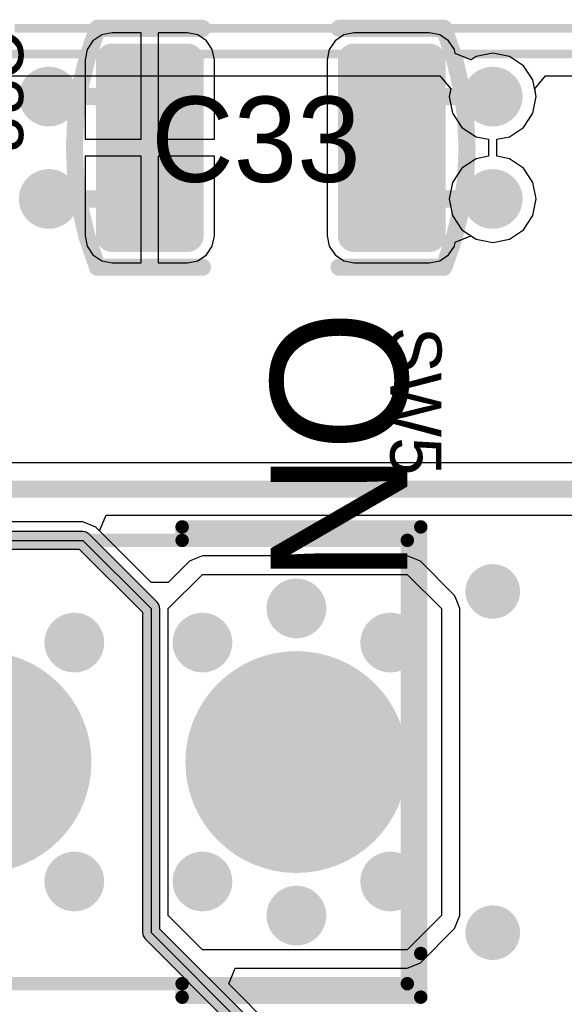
# Model space of a CAD drawing. Header units: millimetres. Extents: x 1.4 to 10.4, y 0 to 10.9.
# Tile 19 of 177: x 3.323 to 3.642, y 2.433 to 3.01. Entities that reach past the tile are written whole.
import ezdxf

# ---------------------------------------------------------------- set-up
doc = ezdxf.new("R2010")
doc.units = ezdxf.units.MM
doc.header["$MEASUREMENT"] = 0
for name, color, linetype in [('BottomLayer', 5, 'Continuous'), ('BottomSolder', 6, 'Continuous'), ('DrillDrawing', 1, 'Continuous'), ('DrillGuide', 244, 'Continuous'), ('InternalPlane1', 76, 'Continuous'), ('InternalPlane2', 16, 'Continuous'), ('Mechanical31', 56, 'Continuous'), ('MultiLayer', 9, 'Continuous'), ('TopLayer', 1, 'Continuous'), ('TopOverlay', 2, 'Continuous'), ('TopPaste', 8, 'Continuous'), ('TopSolder', 216, 'Continuous')]:
    doc.layers.add(name, color=color, linetype=linetype)

msp = doc.modelspace()

# ---------------------------------------------------------------- linework, layer by layer
at = {"layer": 'BottomLayer'}
for p, q in [((3.31734, 2.97726), (3.56907, 2.97726)), ((3.56907, 2.97726), (3.57541, 2.96952)), ((3.62459, 2.96952), (3.63093, 2.97726)), ((3.63093, 2.97726), (3.785, 2.97726)), ((3.57541, 2.96952), (3.57451, 2.965)), ((3.62549, 2.965), (3.62459, 2.96952)), ((3.57451, 2.965), (3.57645, 2.95525)), ((3.62355, 2.95525), (3.62549, 2.965)), ((3.57645, 2.95525), (3.58198, 2.94698)), ((3.61802, 2.94698), (3.62355, 2.95525)), ((3.58198, 2.94698), (3.59025, 2.94145)), ((3.60975, 2.94145), (3.61802, 2.94698)), ((3.59025, 2.94145), (3.59754, 2.94)), ((3.59754, 2.94), (3.59754, 2.93)), ((3.60246, 2.94), (3.60975, 2.94145)), ((3.60246, 2.93), (3.60246, 2.94)), ((3.59025, 2.92855), (3.58198, 2.92302)), ((3.59754, 2.93), (3.59025, 2.92855)), ((3.60975, 2.92855), (3.60246, 2.93)), ((3.61802, 2.92302), (3.60975, 2.92855)), ((3.58198, 2.92302), (3.57645, 2.91475)), ((3.62355, 2.91475), (3.61802, 2.92302)), ((3.57645, 2.91475), (3.57451, 2.905)), ((3.62549, 2.905), (3.62355, 2.91475)), ((3.57451, 2.905), (3.57645, 2.89525)), ((3.62355, 2.89525), (3.62549, 2.905)), ((3.57645, 2.89525), (3.58198, 2.88698)), ((3.61802, 2.88698), (3.62355, 2.89525)), ((3.58198, 2.88698), (3.59025, 2.88145)), ((3.60975, 2.88145), (3.61802, 2.88698)), ((3.59025, 2.88145), (3.6, 2.87951)), ((3.6, 2.87951), (3.60975, 2.88145)), ((3.36, 2.71575), (3.23992, 2.71575)), ((3.36765, 2.71258), (3.36, 2.71575)), ((3.36, 2.71575), (3.36, 2.71575)), ((3.39999, 2.68024), (3.36765, 2.71258)), ((3.23992, 2.70492), (3.36, 2.70492)), ((3.36, 2.70492), (3.4, 2.66492)), ((3.42998, 2.69582), (3.42617, 2.69424)), ((3.42999, 2.69582), (3.42998, 2.69582)), ((3.43, 2.69582), (3.42999, 2.69582)), ((3.55, 2.69582), (3.43, 2.69582)), ((3.55765, 2.69265), (3.55, 2.69582)), ((3.55, 2.69582), (3.55, 2.69582)), ((3.42233, 2.69264), (3.40999, 2.68025)), ((3.42234, 2.69264), (3.42233, 2.69264)), ((3.42235, 2.69265), (3.42234, 2.69264)), ((3.42617, 2.69424), (3.42235, 2.69265)), ((3.57765, 2.67265), (3.55765, 2.69265)), ((3.41, 2.66492), (3.43, 2.685)), ((3.43, 2.685), (3.55, 2.685)), ((3.55, 2.685), (3.57, 2.665)), ((3.40999, 2.68025), (3.39999, 2.68024)), ((3.57858, 2.67041), (3.57765, 2.67265)), ((3.57765, 2.67265), (3.57765, 2.67265)), ((3.58082, 2.665), (3.57858, 2.67041)), ((3.4, 2.66492), (3.4, 2.475)), ((3.41, 2.485), (3.41, 2.66492)), ((3.57, 2.665), (3.57, 2.485)), ((3.58082, 2.485), (3.58082, 2.665)), ((3.58082, 2.665), (3.58082, 2.665)), ((3.43, 2.465), (3.41, 2.485)), ((3.57, 2.485), (3.55, 2.465)), ((3.57765, 2.47735), (3.58082, 2.485)), ((3.58082, 2.485), (3.58082, 2.485)), ((3.55765, 2.45735), (3.57765, 2.47735)), ((3.4, 2.475), (3.5, 2.375)), ((3.55, 2.465), (3.43, 2.465)), ((3.44537, 2.44494), (3.4492, 2.45418)), ((3.4492, 2.45418), (3.55, 2.45418)), ((3.55, 2.45418), (3.55541, 2.45642)), ((3.55, 2.45418), (3.55, 2.45418)), ((3.55541, 2.45642), (3.55765, 2.45735)), ((3.55765, 2.45735), (3.55765, 2.45735)), ((3.50765, 2.38265), (3.44537, 2.44494))]:
    msp.add_line(p, q, dxfattribs=at)
at = {"layer": 'BottomLayer', "const_width": 0.005}
for points in [[(3.32, 3.005), (3.781, 3.005)], [(3.31197, 2.99), (3.785, 2.99)]]:
    msp.add_lwpolyline(points, dxfattribs=at)
at = {"layer": 'BottomLayer'}
for points, const_width in [([(3.3325, 2.965, 1), (3.3475, 2.965, 1)], 0.015), ([(3.5925, 2.965, 1), (3.6075, 2.965, 1)], 0.015), ([(3.3325, 2.905, 1), (3.3475, 2.905, 1)], 0.015), ([(3.5925, 2.905, 1), (3.6075, 2.905, 1)], 0.015), ([(3.594, 2.675, 1), (3.606, 2.675, 1)], 0.012), ([(3.47754, 2.665, 1), (3.49254, 2.665, 1)], 0.015), ([(3.34746, 2.645, 1), (3.36246, 2.645, 1)], 0.015), ([(3.4225, 2.645, 1), (3.4375, 2.645, 1)], 0.015), ([(3.5325, 2.645, 1), (3.5475, 2.645, 1)], 0.015), ([(3.26949, 2.575, 1), (3.33051, 2.575, 1)], 0.06102), ([(3.45453, 2.575, 1), (3.51555, 2.575, 1)], 0.06102), ([(3.34746, 2.505, 1), (3.36246, 2.505, 1)], 0.015), ([(3.4225, 2.505, 1), (3.4375, 2.505, 1)], 0.015), ([(3.5325, 2.505, 1), (3.5475, 2.505, 1)], 0.015), ([(3.47754, 2.485, 1), (3.49254, 2.485, 1)], 0.015), ([(3.594, 2.475, 1), (3.606, 2.475, 1)], 0.012)]:
    msp.add_lwpolyline(points, format="xyb", close=True, dxfattribs=dict(at, const_width=const_width))
at = {"layer": 'BottomSolder', "const_width": 0.06502}
for points in [[(3.26749, 2.575, 1), (3.33251, 2.575, 1)], [(3.45253, 2.575, 1), (3.51755, 2.575, 1)]]:
    msp.add_lwpolyline(points, format="xyb", close=True, dxfattribs=at)
at = {"layer": 'DrillDrawing'}
for points, const_width in [([(3.33625, 2.965, 1), (3.34375, 2.965, 1)], 0.0075), ([(3.59625, 2.965, 1), (3.60375, 2.965, 1)], 0.0075), ([(3.33625, 2.905, 1), (3.34375, 2.905, 1)], 0.0075), ([(3.59625, 2.905, 1), (3.60375, 2.905, 1)], 0.0075), ([(3.597, 2.675, 1), (3.603, 2.675, 1)], 0.006), ([(3.48129, 2.665, 1), (3.48879, 2.665, 1)], 0.0075), ([(3.35121, 2.645, 1), (3.35871, 2.645, 1)], 0.0075), ([(3.42625, 2.645, 1), (3.43375, 2.645, 1)], 0.0075), ([(3.53625, 2.645, 1), (3.54375, 2.645, 1)], 0.0075), ([(3.35121, 2.505, 1), (3.35871, 2.505, 1)], 0.0075), ([(3.42625, 2.505, 1), (3.43375, 2.505, 1)], 0.0075), ([(3.53625, 2.505, 1), (3.54375, 2.505, 1)], 0.0075), ([(3.48129, 2.485, 1), (3.48879, 2.485, 1)], 0.0075), ([(3.597, 2.475, 1), (3.603, 2.475, 1)], 0.006)]:
    msp.add_lwpolyline(points, format="xyb", close=True, dxfattribs=dict(at, const_width=const_width))
at = {"layer": 'DrillGuide'}
for points, const_width in [([(3.33625, 2.965, 1), (3.34375, 2.965, 1)], 0.0075), ([(3.59625, 2.965, 1), (3.60375, 2.965, 1)], 0.0075), ([(3.33625, 2.905, 1), (3.34375, 2.905, 1)], 0.0075), ([(3.59625, 2.905, 1), (3.60375, 2.905, 1)], 0.0075), ([(3.597, 2.675, 1), (3.603, 2.675, 1)], 0.006), ([(3.48129, 2.665, 1), (3.48879, 2.665, 1)], 0.0075), ([(3.35121, 2.645, 1), (3.35871, 2.645, 1)], 0.0075), ([(3.42625, 2.645, 1), (3.43375, 2.645, 1)], 0.0075), ([(3.53625, 2.645, 1), (3.54375, 2.645, 1)], 0.0075), ([(3.35121, 2.505, 1), (3.35871, 2.505, 1)], 0.0075), ([(3.42625, 2.505, 1), (3.43375, 2.505, 1)], 0.0075), ([(3.53625, 2.505, 1), (3.54375, 2.505, 1)], 0.0075), ([(3.48129, 2.485, 1), (3.48879, 2.485, 1)], 0.0075), ([(3.597, 2.475, 1), (3.603, 2.475, 1)], 0.006)]:
    msp.add_lwpolyline(points, format="xyb", close=True, dxfattribs=dict(at, const_width=const_width))
at = {"layer": 'InternalPlane1'}
for points, const_width in [([(3.59125, 2.965, 1), (3.60875, 2.965, 1)], 0.0175), ([(3.59125, 2.905, 1), (3.60875, 2.905, 1)], 0.0175), ([(3.47629, 2.665, 1), (3.49379, 2.665, 1)], 0.0175), ([(3.34621, 2.645, 1), (3.36371, 2.645, 1)], 0.0175), ([(3.42125, 2.645, 1), (3.43875, 2.645, 1)], 0.0175), ([(3.53125, 2.645, 1), (3.54875, 2.645, 1)], 0.0175), ([(3.2763, 2.575, 1), (3.3237, 2.575, 1)], 0.0474), ([(3.46134, 2.575, 1), (3.50874, 2.575, 1)], 0.0474), ([(3.34621, 2.505, 1), (3.36371, 2.505, 1)], 0.0175), ([(3.42125, 2.505, 1), (3.43875, 2.505, 1)], 0.0175), ([(3.53125, 2.505, 1), (3.54875, 2.505, 1)], 0.0175), ([(3.47629, 2.485, 1), (3.49379, 2.485, 1)], 0.0175)]:
    msp.add_lwpolyline(points, format="xyb", close=True, dxfattribs=dict(at, const_width=const_width))
at = {"layer": 'InternalPlane2'}
for p, q in [((3.36, 2.71002), (3.2051, 2.71002)), ((3.36195, 2.70963), (3.36, 2.71002)), ((3.3636, 2.70853), (3.36195, 2.70963)), ((3.4036, 2.66853), (3.3636, 2.70853)), ((3.2051, 2.69982), (3.35789, 2.69982)), ((3.35789, 2.69982), (3.3949, 2.66281)), ((3.40471, 2.66687), (3.4036, 2.66853)), ((3.4051, 2.66492), (3.40471, 2.66687)), ((3.3949, 2.66281), (3.3949, 2.475)), ((3.4051, 2.47711), (3.4051, 2.66492)), ((3.5036, 2.3786), (3.4051, 2.47711)), ((3.3949, 2.475), (3.39529, 2.47305)), ((3.39529, 2.47305), (3.3964, 2.4714)), ((3.3964, 2.4714), (3.4949, 2.37289))]:
    msp.add_line(p, q, dxfattribs=at)
for points, const_width in [([(3.33125, 2.965, 1), (3.34875, 2.965, 1)], 0.0175), ([(3.33125, 2.905, 1), (3.34875, 2.905, 1)], 0.0175), ([(3.3575, 2.70492, 1), (3.3625, 2.70492, 1)], 0.005), ([(3.3575, 2.70492, 1), (3.3625, 2.70492, 1)], 0.005), ([(3.592, 2.675, 1), (3.608, 2.675, 1)], 0.016), ([(3.3975, 2.66492, 1), (3.4025, 2.66492, 1)], 0.005), ([(3.3975, 2.66492, 1), (3.4025, 2.66492, 1)], 0.005), ([(3.34621, 2.645, 1), (3.36371, 2.645, 1)], 0.0175), ([(3.2763, 2.575, 1), (3.3237, 2.575, 1)], 0.0474), ([(3.45324, 2.61844, 1), (3.45824, 2.61844, 1)], 0.005), ([(3.51184, 2.61844, 1), (3.51684, 2.61844, 1)], 0.005), ([(3.4391, 2.6043, 1), (3.4441, 2.6043, 1)], 0.005), ([(3.52598, 2.6043, 1), (3.53098, 2.6043, 1)], 0.005), ([(3.4391, 2.5457, 1), (3.4441, 2.5457, 1)], 0.005), ([(3.52598, 2.5457, 1), (3.53098, 2.5457, 1)], 0.005), ([(3.45324, 2.53156, 1), (3.45824, 2.53156, 1)], 0.005), ([(3.51184, 2.53156, 1), (3.51684, 2.53156, 1)], 0.005), ([(3.34621, 2.505, 1), (3.36371, 2.505, 1)], 0.0175), ([(3.592, 2.475, 1), (3.608, 2.475, 1)], 0.016), ([(3.3975, 2.475, 1), (3.4025, 2.475, 1)], 0.005), ([(3.3975, 2.475, 1), (3.4025, 2.475, 1)], 0.005)]:
    msp.add_lwpolyline(points, format="xyb", close=True, dxfattribs=dict(at, const_width=const_width))
at = {"layer": 'InternalPlane2', "const_width": 0.01}
for points in [[(3.20008, 2.70492), (3.36, 2.70492)], [(3.36, 2.70492), (3.4, 2.66492)], [(3.4, 2.475), (3.4, 2.66492)], [(3.4, 2.475), (3.5, 2.375)]]:
    msp.add_lwpolyline(points, dxfattribs=at)
for points in [[(3.45574, 2.61844, -0.305731), (3.51434, 2.61844)], [(3.4416, 2.5457, -0.305731), (3.4416, 2.6043)], [(3.52848, 2.6043, -0.305731), (3.52848, 2.5457)], [(3.51434, 2.53156, -0.305731), (3.45574, 2.53156)]]:
    msp.add_lwpolyline(points, format="xyb", dxfattribs=at)
at = {"layer": 'MultiLayer'}
for points, const_width in [([(3.3325, 2.965, 1), (3.3475, 2.965, 1)], 0.015), ([(3.5925, 2.965, 1), (3.6075, 2.965, 1)], 0.015), ([(3.3325, 2.905, 1), (3.3475, 2.905, 1)], 0.015), ([(3.5925, 2.905, 1), (3.6075, 2.905, 1)], 0.015), ([(3.594, 2.675, 1), (3.606, 2.675, 1)], 0.012), ([(3.47754, 2.665, 1), (3.49254, 2.665, 1)], 0.015), ([(3.34746, 2.645, 1), (3.36246, 2.645, 1)], 0.015), ([(3.4225, 2.645, 1), (3.4375, 2.645, 1)], 0.015), ([(3.5325, 2.645, 1), (3.5475, 2.645, 1)], 0.015), ([(3.34746, 2.505, 1), (3.36246, 2.505, 1)], 0.015), ([(3.4225, 2.505, 1), (3.4375, 2.505, 1)], 0.015), ([(3.5325, 2.505, 1), (3.5475, 2.505, 1)], 0.015), ([(3.47754, 2.485, 1), (3.49254, 2.485, 1)], 0.015), ([(3.594, 2.475, 1), (3.606, 2.475, 1)], 0.012)]:
    msp.add_lwpolyline(points, format="xyb", close=True, dxfattribs=dict(at, const_width=const_width))
at = {"layer": 'TopLayer'}
for p, q in [((3.37103, 3.00119), (3.3659, 2.99776)), ((3.37709, 3.00239), (3.37103, 3.00119)), ((3.39413, 3.00239), (3.37709, 3.00239)), ((3.39413, 2.94), (3.39413, 3.00239)), ((3.42118, 3.00239), (3.40413, 3.00239)), ((3.40413, 3.00239), (3.40413, 2.94)), ((3.42723, 3.00119), (3.42118, 3.00239)), ((3.43236, 2.99776), (3.42723, 3.00119)), ((3.51277, 3.00119), (3.50764, 2.99776)), ((3.51882, 3.00239), (3.51277, 3.00119)), ((3.56291, 3.00239), (3.51882, 3.00239)), ((3.56897, 3.00119), (3.56291, 3.00239)), ((3.5741, 2.99776), (3.56897, 3.00119)), ((3.3659, 2.99776), (3.36247, 2.99263)), ((3.43579, 2.99263), (3.43236, 2.99776)), ((3.50764, 2.99776), (3.50421, 2.99263)), ((3.57753, 2.99263), (3.5741, 2.99776)), ((3.36247, 2.99263), (3.36127, 2.98657)), ((3.437, 2.98657), (3.43579, 2.99263)), ((3.50421, 2.99263), (3.503, 2.98657)), ((3.57798, 2.99035), (3.57753, 2.99263)), ((3.5871, 2.98657), (3.57798, 2.99035)), ((3.6, 2.99049), (3.59025, 2.98855)), ((3.60975, 2.98855), (3.6, 2.99049)), ((3.36127, 2.98657), (3.36127, 2.94)), ((3.437, 2.94), (3.437, 2.98657)), ((3.503, 2.98657), (3.503, 2.88343)), ((3.58729, 2.98657), (3.5871, 2.98657)), ((3.59025, 2.98855), (3.58729, 2.98657)), ((3.61802, 2.98302), (3.60975, 2.98855)), ((3.62355, 2.97475), (3.61802, 2.98302)), ((3.62549, 2.965), (3.62355, 2.97475)), ((3.62355, 2.95525), (3.62549, 2.965)), ((3.61802, 2.94698), (3.62355, 2.95525)), ((3.60975, 2.94145), (3.61802, 2.94698)), ((3.36127, 2.94), (3.39413, 2.94)), ((3.40413, 2.94), (3.437, 2.94)), ((3.60246, 2.94), (3.60975, 2.94145)), ((3.60246, 2.93), (3.60246, 2.94)), ((3.39413, 2.93), (3.36127, 2.93)), ((3.36127, 2.93), (3.36127, 2.88343)), ((3.39413, 2.86761), (3.39413, 2.93)), ((3.437, 2.93), (3.40413, 2.93)), ((3.40413, 2.93), (3.40413, 2.86761)), ((3.437, 2.88343), (3.437, 2.93)), ((3.60975, 2.92855), (3.60246, 2.93)), ((3.61802, 2.92302), (3.60975, 2.92855)), ((3.62355, 2.91475), (3.61802, 2.92302)), ((3.62549, 2.905), (3.62355, 2.91475)), ((3.62355, 2.89525), (3.62549, 2.905)), ((3.61802, 2.88698), (3.62355, 2.89525)), ((3.60975, 2.88145), (3.61802, 2.88698)), ((3.36127, 2.88343), (3.36247, 2.87737)), ((3.43579, 2.87737), (3.437, 2.88343)), ((3.503, 2.88343), (3.50421, 2.87737)), ((3.57753, 2.87737), (3.57798, 2.87965)), ((3.57798, 2.87965), (3.5871, 2.88343)), ((3.5871, 2.88343), (3.58729, 2.88343)), ((3.58729, 2.88343), (3.59025, 2.88145)), ((3.59025, 2.88145), (3.6, 2.87951)), ((3.6, 2.87951), (3.60975, 2.88145)), ((3.36247, 2.87737), (3.3659, 2.87224)), ((3.43236, 2.87224), (3.43579, 2.87737)), ((3.50421, 2.87737), (3.50764, 2.87224)), ((3.5741, 2.87224), (3.57753, 2.87737)), ((3.3659, 2.87224), (3.37103, 2.86881)), ((3.37103, 2.86881), (3.37709, 2.86761)), ((3.42118, 2.86761), (3.42723, 2.86881)), ((3.42723, 2.86881), (3.43236, 2.87224)), ((3.50764, 2.87224), (3.51277, 2.86881)), ((3.51277, 2.86881), (3.51882, 2.86761)), ((3.56291, 2.86761), (3.56897, 2.86881)), ((3.56897, 2.86881), (3.5741, 2.87224)), ((3.37709, 2.86761), (3.39413, 2.86761)), ((3.40413, 2.86761), (3.42118, 2.86761)), ((3.51882, 2.86761), (3.56291, 2.86761)), ((3.70323, 2.75029), (3.195, 2.75029)), ((3.36976, 2.71047), (3.37359, 2.71971)), ((3.37359, 2.71971), (3.76402, 2.71971)), ((3.39999, 2.68024), (3.36976, 2.71047)), ((3.23992, 2.70492), (3.36, 2.70492)), ((3.36, 2.70492), (3.4, 2.66492)), ((3.42998, 2.69582), (3.42617, 2.69424)), ((3.42999, 2.69582), (3.42998, 2.69582)), ((3.43, 2.69582), (3.42999, 2.69582)), ((3.55, 2.69582), (3.43, 2.69582)), ((3.55765, 2.69265), (3.55, 2.69582)), ((3.55, 2.69582), (3.55, 2.69582)), ((3.42233, 2.69264), (3.40999, 2.68025)), ((3.42234, 2.69264), (3.42233, 2.69264)), ((3.42235, 2.69265), (3.42234, 2.69264)), ((3.42617, 2.69424), (3.42235, 2.69265)), ((3.57765, 2.67265), (3.55765, 2.69265)), ((3.41, 2.66492), (3.43, 2.685)), ((3.43, 2.685), (3.55, 2.685)), ((3.55, 2.685), (3.57, 2.665)), ((3.40999, 2.68025), (3.39999, 2.68024)), ((3.57858, 2.67041), (3.57765, 2.67265)), ((3.57765, 2.67265), (3.57765, 2.67265)), ((3.58082, 2.665), (3.57858, 2.67041)), ((3.4, 2.66492), (3.4, 2.475)), ((3.41, 2.485), (3.41, 2.66492)), ((3.57, 2.665), (3.57, 2.485)), ((3.58082, 2.485), (3.58082, 2.665)), ((3.58082, 2.665), (3.58082, 2.665)), ((3.43, 2.465), (3.41, 2.485)), ((3.57, 2.485), (3.55, 2.465)), ((3.57765, 2.47735), (3.58082, 2.485)), ((3.58082, 2.485), (3.58082, 2.485)), ((3.55765, 2.45735), (3.57765, 2.47735)), ((3.4, 2.475), (3.5, 2.375)), ((3.55, 2.465), (3.43, 2.465)), ((3.44537, 2.44494), (3.4492, 2.45418)), ((3.4492, 2.45418), (3.55, 2.45418)), ((3.55, 2.45418), (3.55541, 2.45642)), ((3.55, 2.45418), (3.55, 2.45418)), ((3.55541, 2.45642), (3.55765, 2.45735)), ((3.55765, 2.45735), (3.55765, 2.45735)), ((3.50765, 2.38265), (3.44537, 2.44494))]:
    msp.add_line(p, q, dxfattribs=at)
for points, const_width in [([(3.37433, 2.98657, 1), (3.37984, 2.98657, 1)], 0.00551), ([(3.41843, 2.98657, 1), (3.42394, 2.98657, 1)], 0.00551), ([(3.51606, 2.98657, 1), (3.52157, 2.98657, 1)], 0.00551), ([(3.56016, 2.98657, 1), (3.56567, 2.98657, 1)], 0.00551), ([(3.3325, 2.965, 1), (3.3475, 2.965, 1)], 0.015), ([(3.5925, 2.965, 1), (3.6075, 2.965, 1)], 0.015), ([(3.3375, 2.965, 1), (3.3425, 2.965, 1)], 0.005), ([(3.36663, 2.965, 1), (3.37163, 2.965, 1)], 0.005), ([(3.36663, 2.965, 1), (3.37163, 2.965, 1)], 0.005), ([(3.56837, 2.965, 1), (3.57337, 2.965, 1)], 0.005), ([(3.56837, 2.965, 1), (3.57337, 2.965, 1)], 0.005), ([(3.5975, 2.965, 1), (3.6025, 2.965, 1)], 0.005), ([(3.39663, 2.935, 1), (3.40163, 2.935, 1)], 0.005), ([(3.39663, 2.935, 1), (3.40163, 2.935, 1)], 0.005), ([(3.53837, 2.935, 1), (3.54337, 2.935, 1)], 0.005), ([(3.53837, 2.935, 1), (3.54337, 2.935, 1)], 0.005), ([(3.3325, 2.905, 1), (3.3475, 2.905, 1)], 0.015), ([(3.5925, 2.905, 1), (3.6075, 2.905, 1)], 0.015), ([(3.3375, 2.905, 1), (3.3425, 2.905, 1)], 0.005), ([(3.36663, 2.905, 1), (3.37163, 2.905, 1)], 0.005), ([(3.36663, 2.905, 1), (3.37163, 2.905, 1)], 0.005), ([(3.56837, 2.905, 1), (3.57337, 2.905, 1)], 0.005), ([(3.56837, 2.905, 1), (3.57337, 2.905, 1)], 0.005), ([(3.5975, 2.905, 1), (3.6025, 2.905, 1)], 0.005), ([(3.37433, 2.88343, 1), (3.37984, 2.88343, 1)], 0.00551), ([(3.41843, 2.88343, 1), (3.42394, 2.88343, 1)], 0.00551), ([(3.51606, 2.88343, 1), (3.52157, 2.88343, 1)], 0.00551), ([(3.56016, 2.88343, 1), (3.56567, 2.88343, 1)], 0.00551), ([(3.594, 2.675, 1), (3.606, 2.675, 1)], 0.012), ([(3.47754, 2.665, 1), (3.49254, 2.665, 1)], 0.015), ([(3.34746, 2.645, 1), (3.36246, 2.645, 1)], 0.015), ([(3.4225, 2.645, 1), (3.4375, 2.645, 1)], 0.015), ([(3.5325, 2.645, 1), (3.5475, 2.645, 1)], 0.015), ([(3.26949, 2.575, 1), (3.33051, 2.575, 1)], 0.06102), ([(3.45453, 2.575, 1), (3.51555, 2.575, 1)], 0.06102), ([(3.34746, 2.505, 1), (3.36246, 2.505, 1)], 0.015), ([(3.4225, 2.505, 1), (3.4375, 2.505, 1)], 0.015), ([(3.5325, 2.505, 1), (3.5475, 2.505, 1)], 0.015), ([(3.47754, 2.485, 1), (3.49254, 2.485, 1)], 0.015), ([(3.594, 2.475, 1), (3.606, 2.475, 1)], 0.012)]:
    msp.add_lwpolyline(points, format="xyb", close=True, dxfattribs=dict(at, const_width=const_width))
at = {"layer": 'TopLayer', "const_width": 0.01}
for points in [[(3.34, 2.965), (3.36913, 2.965)], [(3.36913, 2.965), (3.39913, 2.935)], [(3.54087, 2.935), (3.57087, 2.965)], [(3.57087, 2.965), (3.6, 2.965)], [(3.36913, 2.905), (3.39913, 2.935)], [(3.54087, 2.935), (3.57087, 2.905)], [(3.34, 2.905), (3.36913, 2.905)], [(3.57087, 2.905), (3.6, 2.905)], [(3.195, 2.735), (3.87, 2.735)]]:
    msp.add_lwpolyline(points, dxfattribs=at)
at = {"layer": 'TopLayer'}
for points in [[(3.42118, 2.99209), (3.37709, 2.99209), (3.42118, 2.87791), (3.37709, 2.87791)], [(3.56291, 2.99209), (3.51882, 2.99209), (3.56291, 2.87791), (3.51882, 2.87791)], [(3.42669, 2.98657), (3.37157, 2.98657), (3.42669, 2.88343), (3.37157, 2.88343)], [(3.56843, 2.98657), (3.51331, 2.98657), (3.56843, 2.88343), (3.51331, 2.88343)]]:
    msp.add_solid(points, dxfattribs=at)
at = {"layer": 'TopOverlay', "const_width": 0.01}
for points in [[(3.36841, 2.86536, -0.193223), (3.36858, 3.00507)], [(3.57159, 3.00464, -0.193223), (3.57142, 2.86493)]]:
    msp.add_lwpolyline(points, format="xyb", dxfattribs=at)
at = {"layer": 'TopOverlay'}
for points, const_width in [([(3.36608, 3.00507, 1), (3.37108, 3.00507, 1)], 0.005), ([(3.36626, 3.005, 1), (3.37126, 3.005, 1)], 0.005), ([(3.4275, 3.005, 1), (3.4325, 3.005, 1)], 0.005), ([(3.5075, 3.005, 1), (3.5125, 3.005, 1)], 0.005), ([(3.56909, 3.005, 1), (3.57409, 3.005, 1)], 0.005), ([(3.56909, 3.00464, 1), (3.57409, 3.00464, 1)], 0.005), ([(3.36591, 2.86536, 1), (3.37091, 2.86536, 1)], 0.005), ([(3.36591, 2.865, 1), (3.37091, 2.865, 1)], 0.005), ([(3.4275, 2.865, 1), (3.4325, 2.865, 1)], 0.005), ([(3.5075, 2.865, 1), (3.5125, 2.865, 1)], 0.005), ([(3.56874, 2.865, 1), (3.57374, 2.865, 1)], 0.005), ([(3.56892, 2.86493, 1), (3.57392, 2.86493, 1)], 0.005), ([(3.41614, 2.7128, 1), (3.42008, 2.7128, 1)], 0.00394), ([(3.41614, 2.7128, 1), (3.42008, 2.7128, 1)], 0.00394), ([(3.55591, 2.7128, 1), (3.55984, 2.7128, 1)], 0.00394), ([(3.55591, 2.7128, 1), (3.55984, 2.7128, 1)], 0.00394), ([(3.55591, 2.7128, 1), (3.55984, 2.7128, 1)], 0.00394), ([(3.41614, 2.70492, 1), (3.42008, 2.70492, 1)], 0.00394), ([(3.54803, 2.70492, 1), (3.55197, 2.70492, 1)], 0.00394), ([(3.54803, 2.70492, 1), (3.55197, 2.70492, 1)], 0.00394), ([(3.54803, 2.70492, 1), (3.55197, 2.70492, 1)], 0.00394), ([(3.55591, 2.4628, 1), (3.55984, 2.4628, 1)], 0.00394), ([(3.55591, 2.4628, 1), (3.55984, 2.4628, 1)], 0.00394), ([(3.41614, 2.44508, 1), (3.42008, 2.44508, 1)], 0.00394), ([(3.54803, 2.44508, 1), (3.55197, 2.44508, 1)], 0.00394), ([(3.54803, 2.44508, 1), (3.55197, 2.44508, 1)], 0.00394), ([(3.54803, 2.44508, 1), (3.55197, 2.44508, 1)], 0.00394), ([(3.41614, 2.4372, 1), (3.42008, 2.4372, 1)], 0.00394), ([(3.41614, 2.4372, 1), (3.42008, 2.4372, 1)], 0.00394), ([(3.55591, 2.4372, 1), (3.55984, 2.4372, 1)], 0.00394), ([(3.55591, 2.4372, 1), (3.55984, 2.4372, 1)], 0.00394), ([(3.55591, 2.4372, 1), (3.55984, 2.4372, 1)], 0.00394)]:
    msp.add_lwpolyline(points, format="xyb", close=True, dxfattribs=dict(at, const_width=const_width))
for points, const_width in [([(3.36876, 3.005), (3.43, 3.005)], 0.01), ([(3.51, 3.005), (3.57159, 3.005)], 0.01), ([(3.36841, 2.865), (3.43, 2.865)], 0.01), ([(3.51, 2.865), (3.57124, 2.865)], 0.01), ([(3.41811, 2.70492), (3.41811, 2.7128)], 0.00787), ([(3.41811, 2.7128), (3.55787, 2.7128)], 0.00787), ([(3.55, 2.70492), (3.55787, 2.7128)], 0.00787), ([(3.55787, 2.4628), (3.55787, 2.7128)], 0.00787), ([(3.05, 2.70492), (3.55, 2.70492)], 0.00787), ([(3.55, 2.44508), (3.55, 2.70492)], 0.00787), ([(3.55787, 2.4372), (3.55787, 2.4628)], 0.00787), ([(3.05, 2.44508), (3.55, 2.44508)], 0.00787), ([(3.41811, 2.4372), (3.41811, 2.44508)], 0.00787), ([(3.55, 2.44508), (3.55787, 2.4372)], 0.00787), ([(3.41811, 2.4372), (3.55787, 2.4372)], 0.00787)]:
    msp.add_lwpolyline(points, dxfattribs=dict(at, const_width=const_width))
at = {"layer": 'TopPaste', "const_width": 0.00551}
for points in [[(3.37433, 2.98657, 1), (3.37984, 2.98657, 1)], [(3.41843, 2.98657, 1), (3.42394, 2.98657, 1)], [(3.51606, 2.98657, 1), (3.52157, 2.98657, 1)], [(3.56016, 2.98657, 1), (3.56567, 2.98657, 1)], [(3.37433, 2.88343, 1), (3.37984, 2.88343, 1)], [(3.41843, 2.88343, 1), (3.42394, 2.88343, 1)], [(3.51606, 2.88343, 1), (3.52157, 2.88343, 1)], [(3.56016, 2.88343, 1), (3.56567, 2.88343, 1)]]:
    msp.add_lwpolyline(points, format="xyb", close=True, dxfattribs=at)
at = {"layer": 'TopPaste'}
for points in [[(3.42118, 2.99209), (3.37709, 2.99209), (3.42118, 2.87791), (3.37709, 2.87791)], [(3.56291, 2.99209), (3.51882, 2.99209), (3.56291, 2.87791), (3.51882, 2.87791)], [(3.42669, 2.98657), (3.37157, 2.98657), (3.42669, 2.88343), (3.37157, 2.88343)], [(3.56843, 2.98657), (3.51331, 2.98657), (3.56843, 2.88343), (3.51331, 2.88343)]]:
    msp.add_solid(points, dxfattribs=at)
at = {"layer": 'TopSolder'}
for points, const_width in [([(3.37233, 2.98657, 1), (3.38184, 2.98657, 1)], 0.00951), ([(3.41643, 2.98657, 1), (3.42594, 2.98657, 1)], 0.00951), ([(3.51406, 2.98657, 1), (3.52357, 2.98657, 1)], 0.00951), ([(3.55816, 2.98657, 1), (3.56767, 2.98657, 1)], 0.00951), ([(3.37233, 2.88343, 1), (3.38184, 2.88343, 1)], 0.00951), ([(3.41643, 2.88343, 1), (3.42594, 2.88343, 1)], 0.00951), ([(3.51406, 2.88343, 1), (3.52357, 2.88343, 1)], 0.00951), ([(3.55816, 2.88343, 1), (3.56767, 2.88343, 1)], 0.00951), ([(3.26749, 2.575, 1), (3.33251, 2.575, 1)], 0.06502), ([(3.45253, 2.575, 1), (3.51755, 2.575, 1)], 0.06502)]:
    msp.add_lwpolyline(points, format="xyb", close=True, dxfattribs=dict(at, const_width=const_width))
for points in [[(3.42118, 2.99609), (3.37709, 2.99609), (3.42118, 2.87391), (3.37709, 2.87391)], [(3.56291, 2.99609), (3.51882, 2.99609), (3.56291, 2.87391), (3.51882, 2.87391)], [(3.43069, 2.98657), (3.36757, 2.98657), (3.43069, 2.88343), (3.36757, 2.88343)], [(3.57243, 2.98657), (3.50931, 2.98657), (3.57243, 2.88343), (3.50931, 2.88343)]]:
    msp.add_solid(points, dxfattribs=at)

# ---------------------------------------------------------------- texts
at = {"layer": 'Mechanical31'}
msp.add_text('C33', height=0.05, rotation=360, dxfattribs=at).set_placement((3.4, 2.915))
at = {"layer": 'TopOverlay'}
for s, height, p in [('C33', 0.03, (3.295, 3.005)), ('ON', 0.08, (3.47, 2.84)), ('SW5', 0.03, (3.54, 2.83))]:
    msp.add_text(s, height=height, rotation=270, dxfattribs=at).set_placement(p)

doc.saveas('drawing.dxf')
